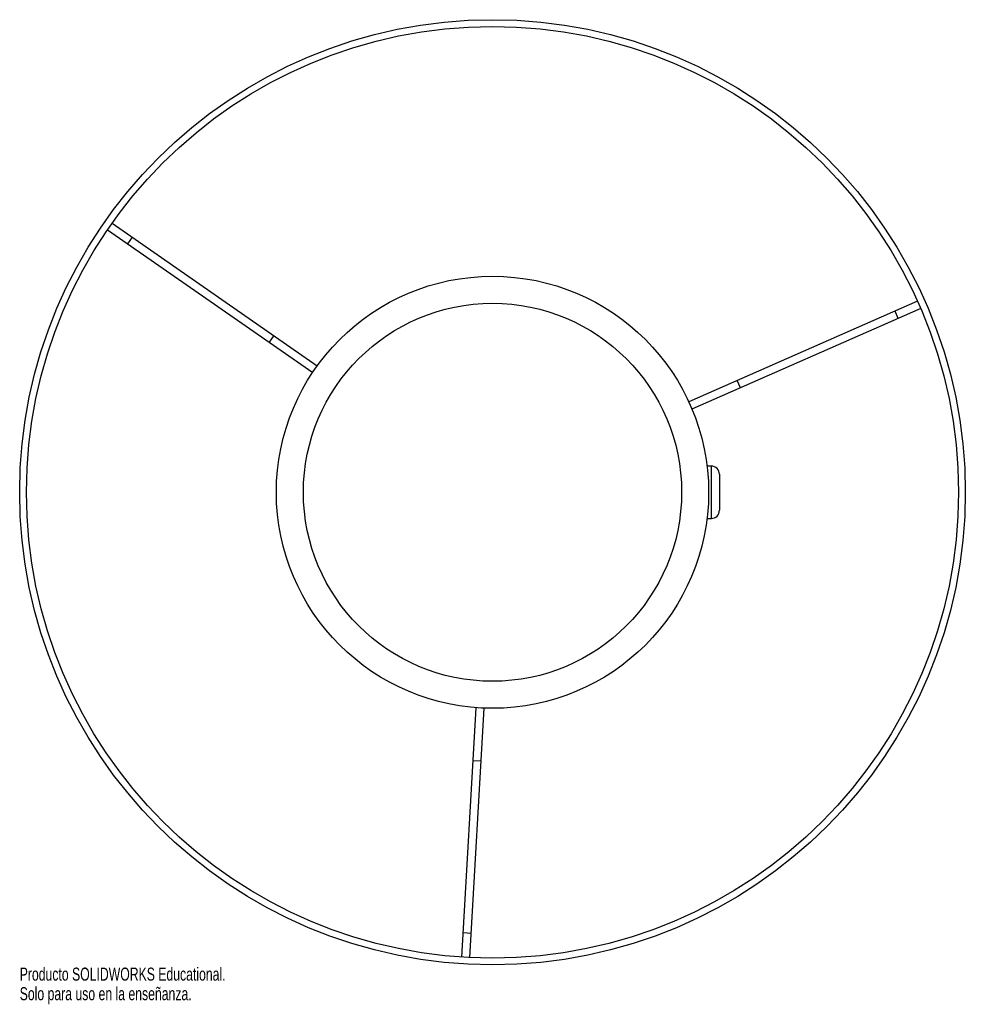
# Paper-space layout '_Inferior' of a CAD drawing. Header units: millimetres. Extents: x -180 to 170, y 60 to 425.
import ezdxf

# ---------------------------------------------------------------- set-up
doc = ezdxf.new("R2010")
doc.units = ezdxf.units.MM
doc.styles.add('SLDTEXTSTYLE0', font='TXT', dxfattribs={"width": 0.7})

psp = doc.layouts.new('_Inferior')

# ---------------------------------------------------------------- linework, layer by layer
at = {"color": 7, "linetype": 'Continuous', "lineweight": 25}
for p, q in [((-147.15, 347.18), (-71.18, 294.4)), ((-145.44, 349.64), (-69.47, 296.87)), ((-137.97, 344.45), (-139.69, 341.99)), ((152.69, 320.74), (68, 283.54)), ((153.9, 318), (69.2, 280.79)), ((145.57, 314.34), (144.37, 317.09)), ((-85.53, 308.02), (-87.24, 305.56)), ((87.1, 288.66), (85.9, 291.4)), ((76.37, 259.68), (74.78, 259.68)), ((79.37, 256.68), (79.37, 243.32)), ((74.78, 240.32), (76.37, 240.32)), ((-16.02, 77.88), (-10.72, 170.23)), ((-13.02, 77.7), (-7.72, 170.06)), ((-11.84, 150.71), (-8.84, 150.54)), ((-15.5, 86.95), (-12.5, 86.78))]:
    psp.add_line(p, q, dxfattribs=at)
at = {"color": 8, "linetype": 'Continuous', "lineweight": 25}
psp.add_line((76.37, 240.32), (76.37, 259.68), dxfattribs=at)
at = {"color": 7, "linetype": 'Continuous', "lineweight": 25}
for radius in [175, 172.5, 80, 70]:
    psp.add_circle((-4.63, 250), radius, dxfattribs=at)
for centre, start, end in [((76.37, 256.68), 0, 90), ((76.37, 243.32), 270, 0)]:
    psp.add_arc(centre, 3, start, end, dxfattribs=at)

# ---------------------------------------------------------------- texts
at = {"color": 7, "linetype": 'Continuous', "char_height": 4.8336, "attachment_point": 1, "style": 'SLDTEXTSTYLE0'}
for s, insert in [('Producto SOLIDWORKS Educational.', (-179.63, 73.98)), ('Solo para uso en la enseñanza.', (-179.63, 66.73))]:
    psp.add_mtext(s, dxfattribs=dict(at, insert=insert))

doc.saveas('drawing.dxf')
